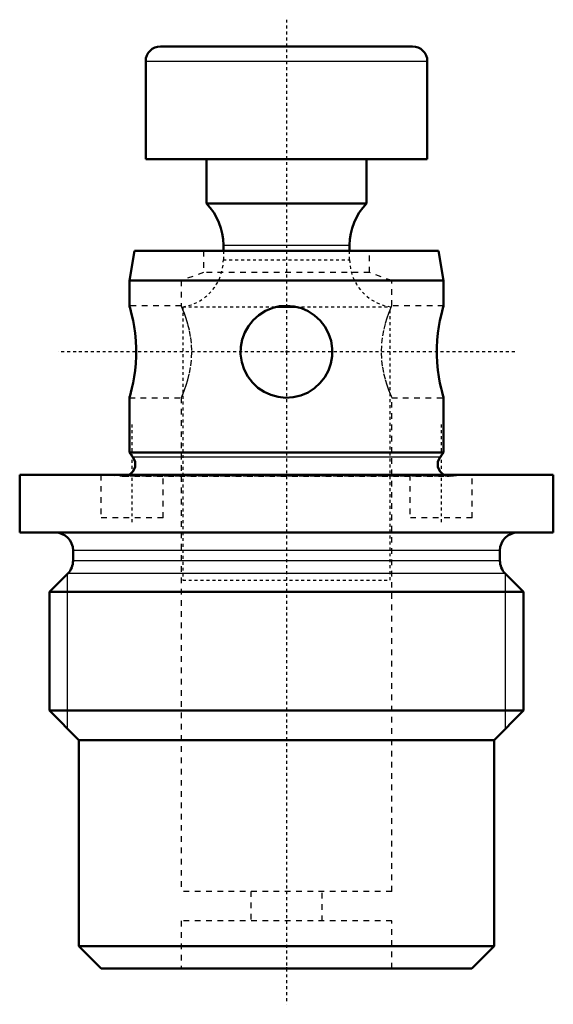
# Model space of a CAD drawing. Header units: millimetres. Extents: x -9 to 9, y -1.2 to 32.
import ezdxf

# ---------------------------------------------------------------- set-up
doc = ezdxf.new("R2010")
doc.units = ezdxf.units.MM
doc.linetypes.add('Center', pattern=[1.5, 0.45, -0.5, 0.05, -0.5])
doc.linetypes.add('Dashed', pattern=[2, 1, -1])
for name, color, linetype, lineweight in [('2d ConnectionPoints', 7, 'Continuous', 50), ('AM_0', 7, 'Continuous', 50), ('AM_4', 3, 'Continuous', 25), ('AM_5', 3, 'Continuous', 25), ('AM_7', 7, 'Center', 25), ('AM_9', 6, 'Dashed', 25)]:
    doc.layers.add(name, color=color, linetype=linetype, lineweight=lineweight)

# ---------------------------------------------------------------- blocks, each defined once
blk = doc.blocks.new('1_AMF559090_02_0_in_AMF559090_1')
at = {"layer": 'AM_0', "ltscale": 0.073846}
for p, q in [((-4.25, 31.1), (4.25, 31.1)), ((-4.75, 30.6), (-4.75, 27.3)), ((4.75, 27.3), (4.75, 30.6)), ((-4.75, 27.3), (4.75, 27.3)), ((-2.7, 27.3), (-2.7, 25.798)), ((2.7, 25.798), (2.7, 27.3)), ((-2.7, 25.798), (2.7, 25.798)), ((-2.13, 24.4), (-2.13, 24.2)), ((2.13, 24.2), (2.13, 24.4)), ((-0.301, 22.317), (0.304, 22.317))]:
    blk.add_line(p, q, dxfattribs=at)
for centre, radius, start, end in [((-4.25, 30.6), 0.5, 90, 180), ((4.25, 30.6), 0.5, 0, 90), ((-4.13, 24.4), 2, 0, 44.3568), ((4.13, 24.4), 2, 135.6432, 180)]:
    blk.add_arc(centre, radius, start, end, dxfattribs=at)
at = {"layer": 'AM_4', "ltscale": 0.073846}
for p, q in [((-4.75, 30.6), (4.75, 30.6)), ((-2.13, 24.4), (2.13, 24.4))]:
    blk.add_line(p, q, dxfattribs=at)
at = {"layer": 'AM_9', "ltscale": 0.073846}
for p, q in [((-2.13, 24.2), (-2.13, 23.9)), ((2.13, 23.9), (2.13, 24.2)), ((-2.13, 23.9), (2.13, 23.9)), ((-3.5, 22.317), (-3.5, 13.1)), ((-3.5, 22.317), (-0.301, 22.317)), ((0.304, 22.317), (3.5, 22.317)), ((3.5, 13.1), (3.5, 22.317)), ((-3.5, 13.1), (3.5, 13.1))]:
    blk.add_line(p, q, dxfattribs=at)
for centre, start, end in [((-3.73, 23.9), 278.2649, 360), ((3.73, 23.9), 180, 261.7351)]:
    blk.add_arc(centre, 1.6, start, end, dxfattribs=at)
blk = doc.blocks.new('2_AMF559090_01_0_in_AMF559090_1')
at = {"layer": 'AM_0', "ltscale": 0.189701}
for p, q in [((-5.124, 24.2), (-5.3, 23.2)), ((5.124, 24.2), (-5.124, 24.2)), ((5.3, 23.2), (5.124, 24.2)), ((-5.3, 23.2), (-5.3, 22.35)), ((5.3, 23.2), (-5.3, 23.2)), ((5.3, 22.348), (5.3, 23.2)), ((-5.3, 19.252), (-5.3, 17.4)), ((5.3, 17.4), (5.3, 19.25)), ((-5.3, 17.4), (-5.18, 17.24)), ((5.3, 17.4), (-5.3, 17.4)), ((5.18, 17.24), (5.3, 17.4)), ((-9, 16.65), (-9, 14.7)), ((9, 16.65), (-9, 16.65)), ((9, 14.7), (9, 16.65)), ((9, 14.7), (-9, 14.7)), ((-7.2, 14.1), (-7.2, 13.749)), ((7.2, 13.749), (7.2, 14.1)), ((-7.376, 13.324), (-8, 12.7)), ((8, 12.7), (7.376, 13.324)), ((-8, 12.7), (-8, 8.703)), ((8, 12.7), (-8, 12.7)), ((8, 8.703), (8, 12.7)), ((-8, 8.703), (-7, 7.703)), ((8, 8.703), (-8, 8.703)), ((7, 7.703), (8, 8.703)), ((-7, 7.703), (-7, 0.75)), ((7, 7.703), (-7, 7.703)), ((7, 0.75), (7, 7.703)), ((-7, 0.75), (-6.25, 0)), ((7, 0.75), (-7, 0.75)), ((6.25, 0), (7, 0.75)), ((6.25, 0), (-6.25, 0))]:
    blk.add_line(p, q, dxfattribs=at)
for points in [[(-5.3, 22.35), (-5.294, 22.33), (-5.276, 22.267), (-5.249, 22.167), (-5.215, 22.028), (-5.177, 21.857), (-5.139, 21.651), (-5.106, 21.422), (-5.082, 21.166), (-5.07, 20.914), (-5.07, 20.651), (-5.083, 20.408), (-5.107, 20.169), (-5.139, 19.951), (-5.176, 19.75), (-5.214, 19.576), (-5.25, 19.431), (-5.277, 19.329), (-5.295, 19.267), (-5.3, 19.25)], [(0, 22.35), (0.254, 22.329), (0.501, 22.267), (0.733, 22.165), (0.945, 22.028), (1.136, 21.854), (1.296, 21.651), (1.421, 21.418), (1.506, 21.166), (1.546, 20.91), (1.543, 20.651), (1.499, 20.404), (1.416, 20.169), (1.295, 19.948), (1.14, 19.75), (0.948, 19.573), (0.728, 19.431), (0.485, 19.328), (0.227, 19.267), (-0.029, 19.25), (-0.284, 19.276), (-0.526, 19.342), (-0.753, 19.445), (-0.964, 19.587), (-1.15, 19.76), (-1.309, 19.969), (-1.43, 20.203), (-1.511, 20.454), (-1.548, 20.715), (-1.541, 20.968), (-1.493, 21.217), (-1.406, 21.451), (-1.284, 21.668), (-1.123, 21.868), (-0.931, 22.039), (-0.707, 22.179), (-0.462, 22.28), (-0.234, 22.332), (0, 22.35)], [(5.3, 19.25), (5.294, 19.27), (5.276, 19.333), (5.249, 19.433), (5.215, 19.572), (5.177, 19.743), (5.139, 19.949), (5.106, 20.178), (5.082, 20.434), (5.07, 20.686), (5.07, 20.949), (5.083, 21.192), (5.107, 21.431), (5.139, 21.649), (5.176, 21.85), (5.214, 22.024), (5.25, 22.169), (5.277, 22.271), (5.295, 22.333), (5.3, 22.35)]]:
    blk.add_lwpolyline(points, dxfattribs=at)
for centre, radius, start, end in [((-5.5, 17), 0.4, 298.955, 36.8699), ((5.5, 17), 0.4, 143.1301, 241.045), ((-7.8, 14.1), 0.6, 0, 90), ((7.8, 14.1), 0.6, 90, 180), ((-7.8, 13.749), 0.6, 315, 0), ((7.8, 13.749), 0.6, 180, 225)]:
    blk.add_arc(centre, radius, start, end, dxfattribs=at)
at = {"layer": 'AM_4', "ltscale": 0.189701}
for p, q in [((5.18, 17.24), (-5.18, 17.24)), ((7.2, 14.1), (-7.2, 14.1)), ((7.2, 13.749), (-7.2, 13.749)), ((7.376, 13.324), (-7.376, 13.324))]:
    blk.add_line(p, q, dxfattribs=at)
at = {"layer": 'AM_5', "ltscale": 0.189701}
for p, q in [((-7.386, 8.09), (-7.386, 13.313)), ((7.386, 8.09), (7.386, 13.313))]:
    blk.add_line(p, q, dxfattribs=at)
at = {"layer": 'AM_7', "ltscale": 0.189701}
for p, q in [((0, 32), (0, -1.21)), ((7.7, 20.8), (-7.7, 20.8)), ((-5.215, 18.35), (-5.215, 15.05)), ((5.215, 18.35), (5.215, 15.05))]:
    blk.add_line(p, q, dxfattribs=at)
at = {"layer": 'AM_9', "ltscale": 0.189701}
for p, q in [((-2.8, 24.2), (-2.8, 23.473)), ((2.8, 23.473), (2.8, 24.2)), ((-2.8, 23.473), (-3.55, 23.2)), ((2.8, 23.473), (-2.8, 23.473)), ((3.55, 23.2), (2.8, 23.473)), ((-3.55, 23.2), (-3.55, 22.35)), ((3.55, 22.346), (3.55, 23.2)), ((-3.55, 22.35), (-5.3, 22.35)), ((5.3, 22.35), (3.548, 22.35)), ((-5.3, 19.25), (-3.548, 19.25)), ((-3.55, 19.254), (-3.55, 2.6)), ((3.55, 19.25), (5.3, 19.25)), ((3.55, 2.6), (3.55, 19.25)), ((-6.265, 16.65), (-6.265, 15.2)), ((-6, 16.65), (-5.542, 16.602)), ((-4.165, 15.2), (-4.165, 16.65)), ((4.165, 16.65), (4.165, 15.2)), ((5.542, 16.602), (6, 16.65)), ((6.265, 15.2), (6.265, 16.65)), ((5.542, 16.602), (-5.542, 16.602)), ((-5.5, 16.6), (5.5, 16.6)), ((-4.165, 15.2), (-6.265, 15.2)), ((6.265, 15.2), (4.165, 15.2)), ((3.55, 2.6), (-3.55, 2.6)), ((-1.2, 2.6), (-1.2, 1.6)), ((1.2, 1.6), (1.2, 2.6)), ((-3.55, 1.6), (-3.55, 0)), ((3.55, 1.6), (-3.55, 1.6)), ((3.55, 0), (3.55, 1.6))]:
    blk.add_line(p, q, dxfattribs=at)
for points in [[(-3.55, 19.25), (-3.544, 19.263), (-3.524, 19.311), (-3.489, 19.396), (-3.443, 19.515), (-3.389, 19.668), (-3.33, 19.858), (-3.274, 20.082), (-3.229, 20.326), (-3.2, 20.595), (-3.194, 20.84), (-3.207, 21.093), (-3.235, 21.316), (-3.276, 21.531), (-3.328, 21.736), (-3.385, 21.92), (-3.442, 22.085), (-3.494, 22.216), (-3.529, 22.302), (-3.548, 22.346), (-3.55, 22.35)], [(3.55, 22.35), (3.544, 22.337), (3.524, 22.289), (3.489, 22.204), (3.443, 22.085), (3.389, 21.932), (3.33, 21.742), (3.274, 21.518), (3.229, 21.274), (3.2, 21.005), (3.194, 20.76), (3.207, 20.507), (3.235, 20.284), (3.276, 20.069), (3.328, 19.864), (3.385, 19.68), (3.442, 19.515), (3.494, 19.384), (3.529, 19.298), (3.548, 19.254), (3.55, 19.25)]]:
    blk.add_lwpolyline(points, dxfattribs=at)
for centre, start, end in [((-5.5, 17), 264.0431, 298.955), ((5.5, 17), 241.045, 275.9569)]:
    blk.add_arc(centre, 0.4, start, end, dxfattribs=at)

msp = doc.modelspace()

# ---------------------------------------------------------------- linework, layer by layer
at = {"layer": '2d ConnectionPoints'}
for p in [(0, 20.8), (0, 0)]:
    msp.add_point(p, dxfattribs=at)

# ---------------------------------------------------------------- block references
for name in ['2_AMF559090_01_0_in_AMF559090_1', '1_AMF559090_02_0_in_AMF559090_1']:
    msp.add_blockref(name, (0, 0))

doc.saveas('drawing.dxf')
